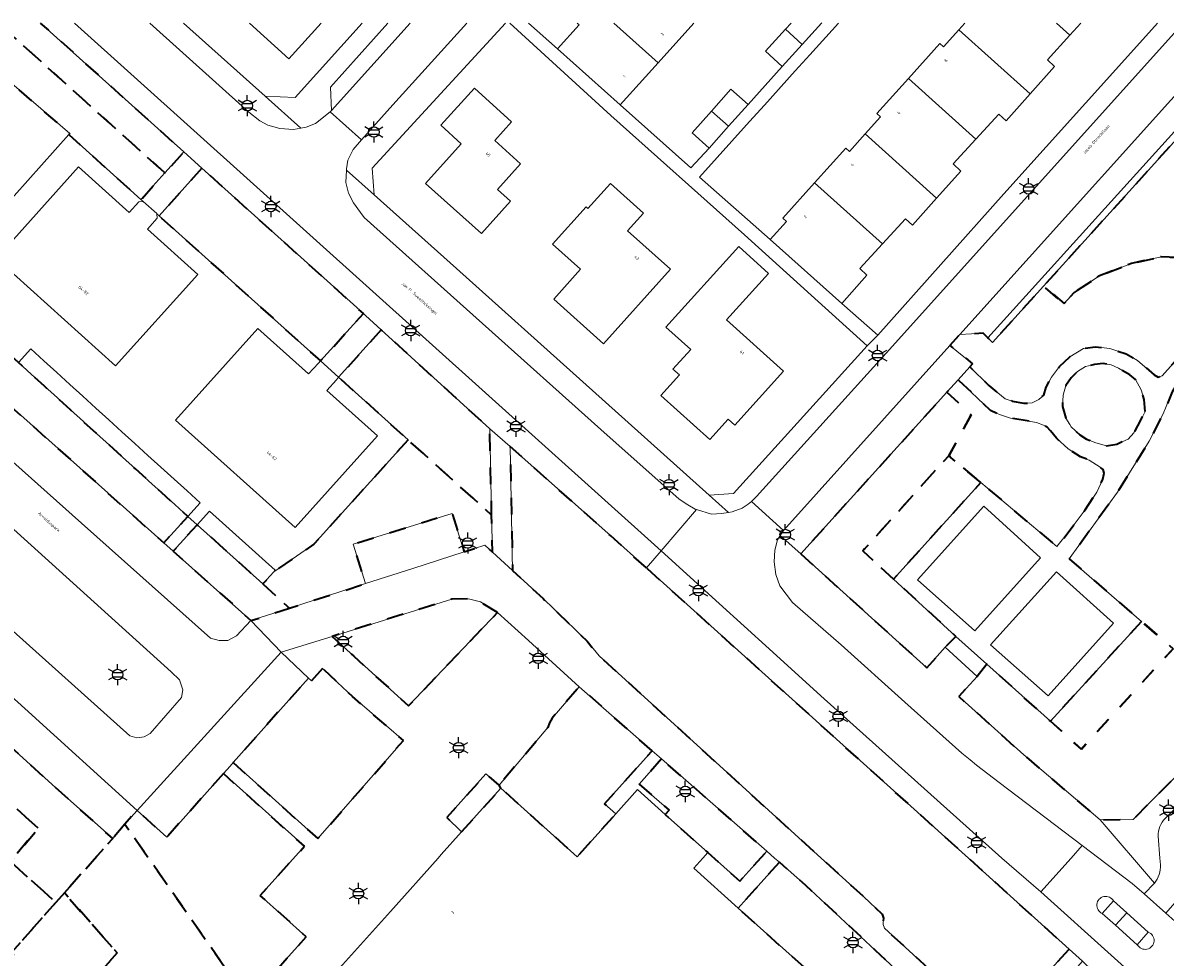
# Model space of a CAD drawing. Extents: x 105780 to 185197, y 477999 to 525027.
# Tile 233 of 256: x 108381 to 108518, y 479988 to 480100. Entities that reach past the tile are written whole.
import ezdxf
from ezdxf.enums import TextEntityAlignment as Align

# ---------------------------------------------------------------- set-up
doc = ezdxf.new("R2010")
doc.units = 0
doc.linetypes.add('XX-HIDDEN', pattern=[4, 2, -2])
for name, color, linetype, lineweight in [('B-GV-GR-BEPLANTING_CULTUUR_VASTE-PLANTENVAK-A', 252, 'Continuous', 5), ('B-GV-GR-MATERIAALGRENS-G', 252, 'XX-HIDDEN', 35), ('B-RO-IE-MEUBILAIR_WEGMEUBILAIR-S', 252, 'Continuous', 25), ('B-RO-IE-TERREINAFSCHEIDING_KUNSTMATIG_HEKWERK-G', 252, 'IE-TERREINAFSCHEIDING-KUNSTMATIG', 18), ('B-XX-KG-KADASTRAAL_BEBOUWING-G', 252, 'Continuous', 20), ('B1-WE-OG-BEBOUWING-T18', 7, 'Continuous', 18), ('B1-WE-OG-TERREIN_ERF-GV', 252, 'Continuous', 18), ('B1-WE-OG-TOPOGRAFIE-T18', 10, 'Continuous', 18), ('B1-WE-VH-VERHARDING_ASFALT-GV', 252, 'Continuous', 18), ('B1-WE-VH-VERHARDING_BETON-GV', 252, 'Continuous', 18), ('B1-WE-VH-VERHARDING_BETONSTRAATSTEEN-GV', 252, 'Continuous', 18), ('B1-WE-VH-VERHARDING_TEGEL-GV', 252, 'Continuous', 18)]:
    doc.layers.add(name, color=color, linetype=linetype, lineweight=lineweight)
doc.styles.add('NLCS-ISO', font='NLCS-ISO.ttf')
doc.styles.add('NLCS-ISO-M200-T18', font='NLCS-ISO.ttf', dxfattribs={"height": 0.36})
doc.linetypes.add('IE-TERREINAFSCHEIDING-KUNSTMATIG', pattern='A,4,[82,NLCS.SHX,S=0.75,R=90,X=0,Y=0],4,-2', length=10)

# ---------------------------------------------------------------- blocks, each defined once
blk = doc.blocks.new('B-SIE-WEG_LICHTMAST-SO')
at = {"ltscale": 0.1}
for p, q in [((-1.1, 0.63), (-2.19, 1.27)), ((0, 1.27), (0, 2.53)), ((1.1, 0.63), (2.19, 1.27)), ((-1.1, -0.63), (-2.19, -1.27)), ((0, -1.27), (0, -2.53)), ((1.1, -0.63), (2.19, -1.27))]:
    blk.add_line(p, q, dxfattribs=at)
at = {"flags": 128}
for points in [[(-1.16, 0.5), (1.16, 0.5)], [(-1.16, -0.5), (1.16, -0.5)]]:
    blk.add_lwpolyline(points, dxfattribs=at)
at = {"ltscale": 0.1}
blk.add_circle((0, 0), 1.27, dxfattribs=at)
at = {"style": 'NLCS-ISO'}
blk.add_attdef('TYPE', text='', height=1.8, dxfattribs=at).set_placement((0, 2.53), align=Align.BOTTOM_CENTER)

msp = doc.modelspace()

# ---------------------------------------------------------------- linework, layer by layer
at = {"layer": 'B-GV-GR-BEPLANTING_CULTUUR_VASTE-PLANTENVAK-A', "flags": 128}
for points in [[(108503.216, 480035.981), (108496.442, 480042.14), (108488.506, 480033.332), (108495.372, 480027.212)], [(108511.952, 480028.135), (108505.132, 480034.274), (108497.254, 480025.535), (108504.15, 480019.45)]]:
    msp.add_lwpolyline(points, close=True, dxfattribs=at)
at = {"layer": 'B-GV-GR-MATERIAALGRENS-G', "flags": 128}
for points in [[(108371.978, 480100.013), (108378.579, 480093.994), (108386.989, 480086.781), (108386.876, 480086.654), (108395.522, 480078.875), (108398.389, 480082.057), (108378.435, 480100.013)], [(108378.435, 480100.013), (108398.389, 480082.057), (108400.655, 480084.572), (108383.513, 480100.013)], [(108579.025, 480100.013), (108578.062, 480099.706), (108576.596, 480099.307), (108575.349, 480099.113), (108573.19, 480098.953), (108550.184, 480098.025), (108549.875, 480097.87), (108549.714, 480097.679), (108549.53, 480096.617), (108549.347, 480093.653), (108549.112, 480090.91), (108548.743, 480088.044), (108548.31, 480086.122), (108547.64, 480083.955), (108546.569, 480081.383), (108545.296, 480079.1), (108544.524, 480077.809), (108544.139, 480077.165), (108542.781, 480075.52), (108541.408, 480074.034), (108539.261, 480072.192), (108536.68, 480070.33), (108533.683, 480068.433), (108530.618, 480066.771), (108528.576, 480065.583), (108526.927, 480064.509), (108523.002, 480061.018), (108521.566, 480059.527), (108520.355, 480057.846), (108518.995, 480055.846), (108517.912, 480053.224), (108516.241, 480049.941), (108512.457, 480043.837), (108506.659, 480035.837), (108515.317, 480028.355), (108519.102, 480025.085), (108508.127, 480013.069), (108504.408, 480016.411), (108496.822, 480023.227), (108495.642, 480021.757), (108493.462, 480019.352), (108501.224, 480012.355), (108510.368, 480004.573), (108510.371, 480004.57), (108514.333, 480004.643), (108524.949, 480015.365), (108540.952, 480016.132), (108541.277, 480016.506), (108542.196, 480017.516), (108542.995, 480018.394), (108541.869, 480019.38), (108543.208, 480020.846), (108543.531, 480021.2), (108544.639, 480020.169), (108545.806, 480021.492), (108545.741, 480023.686), (108548.921, 480027.194), (108551.617, 480030.242), (108554.824, 480033.791), (108557.499, 480036.721), (108560.715, 480040.254), (108563.341, 480043.236), (108566.571, 480046.789), (108569.211, 480049.74), (108572.434, 480053.26), (108575.037, 480056.196), (108578.248, 480059.751), (108580.889, 480062.686), (108584.139, 480066.232), (108586.714, 480069.187), (108589.952, 480072.701), (108592.563, 480075.632), (108595.793, 480079.158), (108598.408, 480082.113), (108601.594, 480085.676)], [(108532.089, 480100.013), (108503.594, 480068.504), (108506.057, 480066.407), (108507.246, 480067.744), (108510.287, 480069.748), (108514.12, 480071.219), (108517.689, 480072.021), (108522.316, 480071.753), (108526.149, 480070.55), (108543.494, 480089.73)]]:
    msp.add_lwpolyline(points, dxfattribs=at)
for points in [[(108402.816, 480082.625), (108397.704, 480076.911), (108417.011, 480059.54), (108422.15, 480065.21)], [(108523.417, 480063.728), (108524.854, 480065.396), (108526.962, 480066.945), (108529.599, 480068.344), (108530.351, 480068.851), (108526.149, 480070.55), (108522.316, 480071.753), (108517.689, 480072.021), (108514.12, 480071.219), (108510.287, 480069.748), (108507.246, 480067.744), (108506.057, 480066.407), (108503.594, 480068.504), (108497.502, 480061.767), (108496.922, 480062.319), (108496.362, 480062.852), (108493.559, 480062.718), (108492.376, 480061.402), (108495.092, 480059.2), (108494.756, 480058.829), (108497.053, 480056.595), (108498.991, 480055.019), (108499.853, 480054.738), (108501.229, 480054.468), (108502.223, 480054.52), (108503.043, 480054.928), (108503.61, 480055.459), (108503.918, 480056.387), (108504.556, 480057.602), (108505.494, 480058.889), (108506.733, 480060.042), (108508.373, 480061.035), (108509.822, 480061.238), (108511.515, 480061.027), (108513.502, 480060.39), (108514.826, 480059.6), (108516.856, 480057.887), (108517.331, 480057.605), (108517.785, 480057.757), (108522.082, 480062.568)], [(108380.841, 480059.356), (108379.742, 480060.345), (108378.188, 480061.745), (108376.633, 480063.145), (108375.078, 480064.546), (108373.523, 480065.947), (108370.378, 480068.78), (108367.359, 480065.306), (108356.108, 480052.36), (108354.478, 480050.465), (108355.055, 480049.95), (108355.828, 480049.388), (108357.008, 480048.956), (108358.28, 480048.774), (108359.677, 480049.021), (108360.516, 480049.382), (108361.462, 480050.01), (108371.717, 480061.42), (108375.519, 480058.03), (108398.266, 480037.747), (108401.129, 480040.93), (108399.56, 480042.355), (108398, 480043.772), (108396.439, 480045.189), (108394.879, 480046.606), (108393.318, 480048.024), (108391.758, 480049.441), (108390.198, 480050.858), (108388.637, 480052.275), (108387.077, 480053.693), (108385.516, 480055.11), (108383.956, 480056.527), (108382.395, 480057.944)], [(108357.265, 480033.77), (108321.875, 480065.61), (108314.271, 480056.173), (108330.259, 480042.565), (108332.665, 480040.368), (108333.368, 480039.703), (108336.976, 480039.877), (108340.734, 480041.903), (108353.939, 480030.037), (108362.296, 480022.526), (108383.242, 480003.572), (108379.882, 479999.606), (108385.335, 479994.694), (108386.353, 479995.843), (108392.135, 480002.366), (108385.284, 480008.468), (108369.283, 480022.947), (108371.367, 480025.347), (108371.582, 480025.849), (108371.443, 480026.353), (108370.082, 480027.768), (108368.749, 480028.863), (108368.165, 480028.91), (108365.537, 480026.464)], [(108424.293, 480063.262), (108419.185, 480057.584), (108427.507, 480050.097), (108437.513, 480041.092), (108437.287, 480051.432)], [(108515.748, 480053.476), (108515.658, 480054.918), (108515.284, 480056.095), (108514.585, 480057.308), (108513.909, 480057.879), (108512.568, 480058.684), (108511.698, 480059.061), (108510.716, 480059.236), (108509.71, 480059.134), (108508.636, 480058.882), (108507.656, 480058.283), (108506.883, 480057.509), (108506.282, 480056.62), (108505.929, 480055.463), (108505.851, 480054.103), (108506.279, 480052.673), (108506.745, 480051.929), (108506.912, 480051.663), (108507.929, 480050.686), (108508.746, 480050.176), (108509.845, 480049.753), (108511.148, 480049.396), (108512.355, 480049.596), (108513.708, 480050.177), (108514.419, 480050.914), (108515.256, 480052.435)], [(108505.128, 480050.288), (108504.424, 480051.178), (108504.034, 480051.596), (108503.594, 480051.849), (108502.761, 480052.165), (108499.622, 480052.704), (108498.314, 480053.125), (108497.259, 480053.6), (108493.372, 480057.297), (108492.03, 480055.812), (108494.946, 480053.074), (108492.243, 480048.196), (108496.073, 480044.977), (108505.197, 480037.308), (108506.668, 480039.157), (108508.561, 480041.718), (108509.978, 480043.82), (108510.682, 480045.394), (108510.846, 480046.117), (108510.715, 480046.524), (108510.383, 480046.834), (108509.071, 480047.674), (108508.024, 480048.052), (108506.524, 480049.02)], [(108485.631, 480033.41), (108481.949, 480036.793), (108492.243, 480048.196), (108494.946, 480053.074), (108492.03, 480055.812), (108474.517, 480036.431), (108483.837, 480028.029), (108489.633, 480022.804), (108491.814, 480025.283), (108493.11, 480026.537)], [(108427.507, 480050.097), (108416.219, 480037.587), (108411.431, 480034.291), (108410.127, 480032.841), (108413.289, 480029.929), (108422.402, 480032.87), (108420.929, 480037.604), (108432.77, 480041.288), (108434.204, 480036.678), (108436.679, 480037.477), (108437.611, 480036.626), (108437.513, 480041.092)], [(108456.042, 480034.754), (108451.796, 480038.58), (108439.714, 480049.294), (108440.011, 480034.433), (108443.684, 480031.077), (108448.932, 480025.996), (108450.387, 480024.235), (108476.958, 480000), (108482.093, 479995.347), (108484.263, 479993.308), (108484.417, 479992.821), (108484.401, 479992.063), (108484.553, 479991.608), (108497.812, 479979.442), (108506.661, 479989.085), (108494.609, 480000)], [(108496.073, 480044.977), (108492.243, 480048.196), (108481.949, 480036.793), (108485.631, 480033.41)], [(108362.296, 480022.526), (108353.939, 480030.037), (108340.734, 480041.903), (108336.976, 480039.877), (108333.368, 480039.703), (108336.56, 480036.682), (108339.854, 480033.365), (108346.34, 480026.584), (108353.142, 480019.088), (108365.522, 480004.99), (108374.642, 479994.722), (108380.006, 479988.683), (108385.335, 479994.694), (108379.882, 479999.606), (108383.242, 480003.572)], [(108405.397, 480037.093), (108403.821, 480038.511), (108402.244, 480039.928), (108399.385, 480036.749), (108408.696, 480028.447), (108413.289, 480029.929), (108410.127, 480032.841), (108408.55, 480034.258), (108406.974, 480035.676)], [(108438.223, 480029.427), (108436.166, 480030.68), (108434.733, 480031.066), (108432.733, 480031.013), (108418.412, 480026.557), (108421.012, 480024.186), (108427.552, 480018.223)], [(108515.317, 480028.355), (108504.408, 480016.411), (108508.127, 480013.069), (108519.102, 480025.085)], [(108417.273, 480022.724), (108415.943, 480021.229), (108415.579, 480021.572), (108406.56, 480011.433), (108416.708, 480002.334), (108426.94, 480014.086), (108420.85, 480019.362)], [(108456.735, 480012.863), (108448, 480020.527), (108444.752, 480016.781), (108444.431, 480016.19), (108444.221, 480015.625), (108438.424, 480008.753), (108438.612, 480008.366), (108447.757, 480000.16), (108452.39, 480005.324), (108451.039, 480006.515)], [(108457.862, 480011.874), (108455.173, 480008.877), (108458.748, 480005.749), (108458.289, 480005.237), (108463.391, 480000.661), (108467.222, 479997.224), (108470.455, 480000.827)], [(108405.39, 480010.117), (108398.61, 480002.496), (108395.054, 480005.72), (108393.611, 480004.062), (108408.391, 479982.868), (108415.316, 479990.578), (108409.806, 479995.523), (108415.091, 480001.414)], [(108438.612, 480008.366), (108438.424, 480008.753), (108436.828, 480010.1), (108432.148, 480004.87), (108433.92, 480003.136)], [(108433.105, 479967.364), (108430.634, 479964.609), (108419.452, 479975.227), (108418.23, 479973.94), (108408.391, 479982.868), (108393.611, 480004.062), (108392.135, 480002.366), (108386.353, 479995.843), (108392.67, 479988.647), (108387.648, 479982.981), (108384.335, 479983.773), (108392.208, 479974.573), (108402.337, 479963.028), (108424.758, 479936.991), (108428.403, 479932.757), (108429.965, 479931.731), (108432.471, 479930.357), (108434.148, 479929.604), (108436.839, 479928.656), (108438.837, 479928.155), (108441.962, 479927.721), (108445.607, 479927.782), (108448.491, 479928.321), (108448.879, 479928.702), (108451.692, 479931.461), (108463.026, 479943.889), (108461.897, 479946.085), (108458.668, 479948.982), (108456.404, 479946.46)], [(108471.959, 479999.509), (108469.016, 479996.229), (108467.027, 479994.013), (108484.895, 479977.982), (108486.932, 479980.155), (108488.008, 479981.303), (108488.187, 479984.565), (108483.486, 479988.945), (108475.093, 479996.767)], [(108386.353, 479995.843), (108385.335, 479994.694), (108380.006, 479988.683), (108380.086, 479988.593), (108383.434, 479984.825), (108384.335, 479983.773), (108387.648, 479982.981), (108392.67, 479988.647)]]:
    msp.add_lwpolyline(points, close=True, dxfattribs=at)
at = {"layer": 'B-RO-IE-TERREINAFSCHEIDING_KUNSTMATIG_HEKWERK-G', "flags": 128}
msp.add_lwpolyline([(108506.057, 480066.407), (108507.246, 480067.744), (108510.287, 480069.748), (108514.12, 480071.219), (108517.689, 480072.021), (108522.316, 480071.753), (108526.149, 480070.55), (108530.351, 480068.851)], dxfattribs=at)
at = {"layer": 'B-XX-KG-KADASTRAAL_BEBOUWING-G', "flags": 128}
for points in [[(108408.517, 480100.013), (108413.213, 480095.739), (108417.103, 480100.013)], [(108447.743, 480100.013), (108447.976, 480099.8), (108445.381, 480096.922), (108452.9, 480090.203), (108457.44, 480095.243), (108452.145, 480100.013)], [(108452.145, 480100.013), (108457.44, 480095.243), (108461.737, 480100.013)], [(108473.369, 480100.013), (108472.689, 480099.27), (108474.706, 480097.452), (108477.04, 480100.034)], [(108494.188, 480100.013), (108493.467, 480099.211), (108502.006, 480091.529), (108504.921, 480094.789), (108504.051, 480095.622), (108506.735, 480098.568)], [(108505.129, 480100.013), (108506.735, 480098.568), (108508.052, 480100.013)], [(108506.735, 480098.568), (108505.129, 480100.013)]]:
    msp.add_lwpolyline(points, dxfattribs=at)
for points in [[(108474.706, 480097.452), (108472.689, 480099.27), (108470.293, 480096.653), (108472.313, 480094.804)], [(108493.467, 480099.211), (108491.612, 480097.149), (108491.166, 480097.55), (108487.407, 480093.37), (108495.487, 480086.102), (108498.245, 480089.103), (108499.108, 480088.288), (108502.006, 480091.529)], [(108487.407, 480093.37), (108483.619, 480089.159), (108484.065, 480088.758), (108482.238, 480086.727), (108490.787, 480079.037), (108493.695, 480082.267), (108492.77, 480083.145), (108495.487, 480086.102)], [(108440.976, 480083.149), (108437.875, 480085.957), (108439.889, 480088.181), (108435.442, 480092.208), (108431.415, 480087.761), (108433.861, 480085.546), (108429.606, 480080.794), (108436.301, 480074.79), (108439.786, 480078.676), (108438.223, 480080.078)], [(108468.209, 480090.245), (108466.167, 480092.073), (108463.842, 480089.475), (108465.878, 480087.641)], [(108465.878, 480087.641), (108463.842, 480089.475), (108461.508, 480086.867), (108463.55, 480085.039)], [(108482.238, 480086.727), (108480.358, 480084.637), (108479.912, 480085.038), (108476.178, 480080.887), (108484.308, 480073.573), (108487.059, 480076.576), (108487.888, 480075.816), (108490.787, 480079.037)], [(108397.448, 480076.625), (108397.408, 480077.178), (108397.407, 480077.185), (108395.797, 480078.657), (108395.767, 480078.654), (108395.281, 480078.607), (108394.116, 480077.314), (108388.061, 480082.77), (108378.194, 480071.82), (108392.487, 480058.94), (108402.348, 480069.883), (108396.3, 480075.342)], [(108458.918, 480070.523), (108453.788, 480075.137), (108455.694, 480077.256), (108451.754, 480080.8), (108449.046, 480077.789), (108448.823, 480077.99), (108444.805, 480073.532), (108448.155, 480070.52), (108444.945, 480066.951), (108450.893, 480061.601)], [(108476.178, 480080.887), (108472.371, 480076.655), (108472.817, 480076.254), (108470.849, 480074.068), (108479.451, 480066.436), (108482.441, 480069.806), (108481.587, 480070.603), (108484.308, 480073.573)], [(108470.653, 480070.028), (108467.092, 480073.246), (108458.376, 480063.601), (108461.344, 480060.919), (108459.219, 480058.567), (108459.998, 480057.863), (108457.784, 480055.416), (108463.633, 480050.125), (108465.847, 480052.572), (108466.626, 480051.868), (108472.459, 480058.323), (108465.642, 480064.483)], [(108417.011, 480059.54), (108416.763, 480059.267), (108415.599, 480057.983), (108409.524, 480063.427), (108399.662, 480052.461), (108413.968, 480039.595), (108423.825, 480050.555), (108417.765, 480056.005), (108418.929, 480057.299), (108419.185, 480057.584)], [(108393.237, 480051.07), (108391.677, 480052.487), (108390.116, 480053.904), (108388.556, 480055.321), (108386.995, 480056.739), (108385.435, 480058.156), (108383.875, 480059.573), (108382.318, 480060.987), (108380.841, 480059.356), (108382.395, 480057.944), (108383.956, 480056.527), (108385.516, 480055.11), (108387.077, 480053.693), (108388.637, 480052.275), (108390.198, 480050.858), (108391.758, 480049.441), (108393.318, 480048.024), (108394.879, 480046.606), (108396.439, 480045.189), (108398, 480043.772), (108399.56, 480042.355), (108401.129, 480040.93), (108402.6, 480042.566), (108401.04, 480043.983), (108399.479, 480045.401), (108397.919, 480046.818), (108396.358, 480048.235), (108394.798, 480049.652)], [(108408.445, 480037.312), (108406.868, 480038.729), (108405.292, 480040.147), (108403.715, 480041.564), (108402.244, 480039.928), (108403.821, 480038.511), (108405.397, 480037.093), (108406.974, 480035.676), (108408.55, 480034.258), (108410.127, 480032.841), (108411.431, 480034.291), (108411.598, 480034.477), (108410.021, 480035.895)], [(108433.92, 480003.136), (108431.483, 480000.421), (108431.106, 480000), (108425.386, 479993.624), (108415.716, 479982.846), (108423.336, 479976.01), (108424.831, 479977.677), (108434.541, 479968.965), (108433.105, 479967.364), (108456.404, 479946.46), (108458.668, 479948.982), (108461.897, 479946.085), (108485.821, 479972.936), (108482.8, 479975.647), (108484.895, 479977.982), (108467.027, 479994.013), (108461.708, 479998.785), (108462.798, 480000), (108463.391, 480000.661), (108458.289, 480005.237), (108454.978, 480008.208), (108452.39, 480005.324), (108447.757, 480000.16), (108438.612, 480008.366)]]:
    msp.add_lwpolyline(points, close=True, dxfattribs=at)
at = {"layer": 'B1-WE-OG-TERREIN_ERF-GV', "flags": 128}
for points in [[(108400.609, 480100.013), (108410.389, 480091.246), (108413.978, 480091.099), (108421.995, 480100.013)], [(108417.103, 480100.013), (108413.213, 480095.739), (108408.517, 480100.013)], [(108439.151, 480100.013), (108423.187, 480082.616), (108423.441, 480079.433), (108433.293, 480070.602), (108463.561, 480043.476), (108466.46, 480043.674), (108482.458, 480061.334), (108467.781, 480074.637), (108451.796, 480088.925)], [(108451.796, 480088.925), (108439.686, 480100.013)], [(108441.922, 480100.013), (108445.381, 480096.922), (108447.976, 480099.8), (108447.743, 480100.013)], [(108461.737, 480100.013), (108457.44, 480095.243), (108452.9, 480090.203), (108461.348, 480082.679), (108463.55, 480085.039), (108461.508, 480086.867), (108463.842, 480089.475), (108466.167, 480092.073), (108468.209, 480090.245), (108472.313, 480094.804), (108470.293, 480096.653), (108472.689, 480099.27), (108473.369, 480100.013)], [(108479.052, 480100.013), (108475.607, 480096.209), (108473.866, 480094.291), (108470.172, 480090.193), (108468.378, 480088.203), (108462.397, 480081.567), (108470.849, 480074.068), (108472.817, 480076.254), (108472.371, 480076.655), (108476.178, 480080.887), (108479.912, 480085.038), (108480.358, 480084.637), (108482.238, 480086.727), (108484.065, 480088.758), (108483.619, 480089.159), (108487.407, 480093.37), (108491.166, 480097.55), (108491.612, 480097.149), (108493.467, 480099.211), (108494.188, 480100.013)], [(108508.052, 480100.013), (108506.735, 480098.568), (108504.051, 480095.622), (108504.921, 480094.789), (108502.006, 480091.529), (108499.108, 480088.288), (108498.245, 480089.103), (108495.487, 480086.102), (108492.77, 480083.145), (108493.695, 480082.267), (108490.787, 480079.037), (108487.888, 480075.816), (108487.059, 480076.576), (108484.308, 480073.573), (108481.587, 480070.603), (108482.441, 480069.806), (108479.451, 480066.436), (108483.758, 480062.615), (108498.826, 480079.574), (108513.669, 480096.041), (108517.228, 480100.013)], [(108378.707, 480077.492), (108386.876, 480086.654), (108386.989, 480086.781), (108378.579, 480093.994)], [(108380.841, 480059.356), (108382.318, 480060.987), (108383.875, 480059.573), (108385.435, 480058.156), (108386.995, 480056.739), (108388.556, 480055.321), (108390.116, 480053.904), (108391.677, 480052.487), (108393.237, 480051.07), (108394.798, 480049.652), (108396.358, 480048.235), (108397.919, 480046.818), (108399.479, 480045.401), (108401.04, 480043.983), (108402.6, 480042.566), (108401.129, 480040.93), (108402.244, 480039.928), (108403.715, 480041.564), (108405.292, 480040.147), (108406.868, 480038.729), (108408.445, 480037.312), (108410.021, 480035.895), (108411.598, 480034.477), (108411.431, 480034.291), (108416.219, 480037.587), (108427.507, 480050.097), (108419.185, 480057.584), (108418.929, 480057.299), (108417.765, 480056.005), (108423.825, 480050.555), (108413.968, 480039.595), (108399.662, 480052.461), (108409.524, 480063.427), (108415.599, 480057.983), (108416.763, 480059.267), (108417.011, 480059.54), (108397.704, 480076.911), (108397.408, 480077.178), (108397.448, 480076.625), (108396.3, 480075.342), (108402.348, 480069.883), (108392.487, 480058.94), (108378.194, 480071.82), (108388.061, 480082.77), (108394.116, 480077.314), (108395.281, 480078.607), (108395.767, 480078.654), (108395.522, 480078.875), (108386.876, 480086.654), (108378.707, 480077.492)]]:
    msp.add_lwpolyline(points, dxfattribs=at)
for points in [[(108440.976, 480083.149), (108438.223, 480080.078), (108439.786, 480078.676), (108436.301, 480074.79), (108429.606, 480080.794), (108433.861, 480085.546), (108431.415, 480087.761), (108435.442, 480092.208), (108439.889, 480088.181), (108437.875, 480085.957)], [(108458.918, 480070.523), (108450.893, 480061.601), (108444.945, 480066.951), (108448.155, 480070.52), (108444.805, 480073.532), (108448.823, 480077.99), (108449.046, 480077.789), (108451.754, 480080.8), (108455.694, 480077.256), (108453.788, 480075.137)], [(108470.653, 480070.028), (108465.642, 480064.483), (108472.459, 480058.323), (108466.626, 480051.868), (108465.847, 480052.572), (108463.633, 480050.125), (108457.784, 480055.416), (108459.998, 480057.863), (108459.219, 480058.567), (108461.344, 480060.919), (108458.376, 480063.601), (108467.092, 480073.246)]]:
    msp.add_lwpolyline(points, close=True, dxfattribs=at)
at = {"layer": 'B1-WE-VH-VERHARDING_ASFALT-GV', "flags": 128}
for points in [[(108387.573, 480100.013), (108457.799, 480036.792), (108462.05, 480041.743), (108461.899, 480041.789), (108460.987, 480042.291), (108459.976, 480042.995), (108450.571, 480051.316), (108422.268, 480076.739), (108421.801, 480077.311), (108420.976, 480078.482), (108420.379, 480079.639), (108420.046, 480080.9), (108420.124, 480082.396), (108420.132, 480082.551), (108420.286, 480083.579), (108420.919, 480084.857)], [(108420.919, 480084.857), (108421.946, 480086.014), (108418.184, 480089.375), (108416.433, 480087.988), (108415.311, 480087.539), (108414.662, 480087.415), (108413.789, 480087.249), (108412.133, 480087.398), (108410.731, 480087.779), (108409.769, 480088.293), (108408.424, 480089.339), (108396.6, 480100.013)], [(108522.082, 480062.568), (108517.785, 480057.757), (108517.331, 480057.605), (108516.856, 480057.887), (108514.826, 480059.6), (108513.502, 480060.39), (108511.515, 480061.027), (108509.822, 480061.238), (108508.373, 480061.035), (108506.733, 480060.042), (108505.494, 480058.889), (108504.556, 480057.602), (108503.918, 480056.387), (108503.61, 480055.459), (108503.043, 480054.928), (108502.223, 480054.52), (108501.229, 480054.468), (108499.853, 480054.738), (108498.991, 480055.019), (108497.053, 480056.595), (108494.756, 480058.829), (108493.372, 480057.297), (108497.259, 480053.6), (108498.314, 480053.125), (108499.622, 480052.704), (108502.761, 480052.165), (108503.594, 480051.849), (108504.034, 480051.596), (108504.424, 480051.178), (108505.128, 480050.288), (108506.524, 480049.02), (108508.024, 480048.052), (108509.071, 480047.674), (108510.383, 480046.834), (108510.715, 480046.524), (108510.846, 480046.117), (108510.682, 480045.394), (108509.978, 480043.82), (108508.561, 480041.718), (108506.668, 480039.157), (108505.197, 480037.308), (108496.073, 480044.977), (108485.631, 480033.41), (108493.11, 480026.537), (108496.822, 480023.227), (108504.408, 480016.411), (108515.317, 480028.355), (108506.659, 480035.837)], [(108506.659, 480035.837), (108512.457, 480043.837), (108516.241, 480049.941), (108517.912, 480053.224), (108518.995, 480055.846)], [(108371.459, 480027.111), (108381.599, 480017.918), (108395.054, 480005.72), (108412.299, 480024.655), (108408.696, 480028.447), (108406.959, 480026.626), (108405.927, 480026.071), (108404.898, 480026.048), (108403.842, 480026.345), (108388.398, 480040.116), (108374.144, 480052.826)], [(108497.812, 479979.442), (108484.553, 479991.608), (108484.401, 479992.063), (108484.417, 479992.821), (108484.263, 479993.308), (108482.093, 479995.347), (108476.958, 480000), (108450.387, 480024.235), (108448.932, 480025.996), (108443.684, 480031.077), (108440.011, 480034.433), (108437.611, 480036.626), (108436.679, 480037.477), (108434.204, 480036.678), (108428.086, 480034.704), (108422.402, 480032.87), (108413.289, 480029.929), (108408.696, 480028.447), (108412.299, 480024.655), (108418.412, 480026.557), (108432.733, 480031.013), (108434.733, 480031.066), (108436.166, 480030.68), (108438.223, 480029.427), (108441.917, 480026.059), (108444.318, 480023.87), (108448, 480020.527), (108456.735, 480012.863), (108457.862, 480011.874), (108470.455, 480000.827), (108471.397, 480000), (108471.959, 479999.509), (108475.093, 479996.767), (108483.486, 479988.945), (108488.187, 479984.565)], [(108525.222, 480011.876), (108518.155, 480004.749)], [(108517.325, 480002.632), (108517.52, 480000), (108517.58, 479999.202)], [(108516.864, 479997.002), (108515.642, 479995.711), (108518.251, 479993.39), (108520.67, 479996.203), (108520.88, 479998.204), (108520.759, 480000), (108520.655, 480001.543)]]:
    msp.add_lwpolyline(points, dxfattribs=at)
for points in [[(108515.748, 480053.476), (108515.256, 480052.435), (108514.419, 480050.914), (108513.708, 480050.177), (108512.355, 480049.596), (108511.148, 480049.396), (108509.845, 480049.753), (108508.746, 480050.176), (108507.929, 480050.686), (108506.912, 480051.663), (108506.745, 480051.929), (108506.279, 480052.673), (108505.851, 480054.103), (108505.929, 480055.463), (108506.282, 480056.62), (108506.883, 480057.509), (108507.656, 480058.283), (108508.636, 480058.882), (108509.71, 480059.134), (108510.716, 480059.236), (108511.698, 480059.061), (108512.568, 480058.684), (108513.909, 480057.879), (108514.585, 480057.308), (108515.284, 480056.095), (108515.658, 480054.918)], [(108400.517, 480020.151), (108400.369, 480019.236), (108396.625, 480014.939), (108395.919, 480014.525), (108395.043, 480014.402), (108394.184, 480014.652), (108363.915, 480041.793), (108363.681, 480042.079), (108363.295, 480043.593), (108363.523, 480044.707), (108366.45, 480048.001), (108367.475, 480048.829), (108368.522, 480049.014), (108369.388, 480048.878), (108370.323, 480048.297), (108371.451, 480047.345), (108399.158, 480022.307), (108400.126, 480021.342)], [(108479.372, 480025.533), (108473.543, 480030.629), (108472.02, 480032.626), (108471.534, 480033.987), (108471.328, 480035.468), (108471.436, 480036.862), (108471.748, 480038.113), (108472.076, 480038.632), (108472.459, 480039.237), (108468.613, 480042.719), (108468.245, 480042.375), (108467.513, 480041.894), (108466.31, 480041.454), (108465.885, 480041.391), (108465.021, 480041.264), (108463.817, 480041.21), (108462.05, 480041.743), (108457.799, 480036.792), (108464.773, 480030.514), (108470.73, 480025.08), (108476.925, 480019.429), (108498.588, 480000), (108503.259, 479995.973), (108506.882, 480000), (108508.238, 480001.508), (108498.295, 480009.073), (108495.561, 480011.153), (108494.8, 480011.774), (108493.806, 480012.572), (108487.004, 480018.665)], [(108503.216, 480035.981), (108495.372, 480027.212), (108488.506, 480033.332), (108496.442, 480042.14)], [(108511.952, 480028.135), (108504.15, 480019.45), (108497.254, 480025.535), (108505.132, 480034.274)]]:
    msp.add_lwpolyline(points, close=True, dxfattribs=at)
at = {"layer": 'B1-WE-VH-VERHARDING_ASFALT-GV'}
for points in [[(108518.155, 480004.749, 0.2154343), (108517.325, 480002.632)], [(108517.58, 479999.202, -0.1880831), (108516.864, 479997.002)]]:
    msp.add_lwpolyline(points, format="xyb", dxfattribs=at)
at = {"layer": 'B1-WE-VH-VERHARDING_BETON-GV', "flags": 128}
msp.add_lwpolyline([(108493.11, 480026.537), (108491.814, 480025.283), (108495.642, 480021.757), (108496.822, 480023.227)], close=True, dxfattribs=at)
at = {"layer": 'B1-WE-VH-VERHARDING_BETONSTRAATSTEEN-GV', "flags": 128}
for points in [[(108427.756, 480100.013), (108418.334, 480089.53), (108418.184, 480089.375), (108421.946, 480086.014), (108425.669, 480090.205), (108434.559, 480100.013)], [(108425.099, 480100.013), (108418.202, 480092.346), (108418.334, 480089.53), (108427.756, 480100.013)], [(108520.293, 480100.013), (108485.49, 480061.301), (108469.231, 480043.297), (108468.613, 480042.719), (108472.459, 480039.237), (108492.376, 480061.402), (108493.559, 480062.718), (108527.147, 480100.013)], [(108527.147, 480100.013), (108493.559, 480062.718), (108496.362, 480062.852), (108496.922, 480062.319), (108531.01, 480100.013)], [(108510.622, 479993.375), (108511.968, 479994.871)], [(108511.968, 479994.871), (108513.563, 479993.445), (108516.136, 479991.145)], [(108514.816, 479989.633), (108512.203, 479991.964), (108510.622, 479993.375)], [(108516.136, 479991.145), (108514.816, 479989.633)]]:
    msp.add_lwpolyline(points, dxfattribs=at)
for points in [[(108324.582, 480069.237), (108324.515, 480068.884), (108321.738, 480065.733), (108321.875, 480065.61), (108357.265, 480033.77), (108365.537, 480026.464), (108368.165, 480028.91), (108368.749, 480028.863), (108370.082, 480027.768), (108371.443, 480026.353), (108371.582, 480025.849), (108371.367, 480025.347), (108369.283, 480022.947), (108385.284, 480008.468), (108392.135, 480002.366), (108393.611, 480004.062), (108395.054, 480005.72), (108381.599, 480017.918), (108371.459, 480027.111)], [(108375.519, 480058.03), (108373.695, 480056.026), (108373.535, 480055.062), (108373.712, 480053.546), (108374.144, 480052.826), (108388.398, 480040.116), (108403.842, 480026.345), (108404.898, 480026.048), (108405.927, 480026.071), (108406.959, 480026.626), (108408.696, 480028.447), (108399.385, 480036.749), (108398.266, 480037.747)], [(108400.517, 480020.151), (108400.126, 480021.342), (108399.158, 480022.307), (108371.451, 480047.345), (108370.323, 480048.297), (108369.388, 480048.878), (108368.522, 480049.014), (108367.475, 480048.829), (108366.45, 480048.001), (108363.523, 480044.707), (108363.295, 480043.593), (108363.681, 480042.079), (108363.915, 480041.793), (108394.184, 480014.652), (108395.043, 480014.402), (108395.919, 480014.525), (108396.625, 480014.939), (108400.369, 480019.236)], [(108432.77, 480041.288), (108420.929, 480037.604), (108422.402, 480032.87), (108428.086, 480034.704), (108434.204, 480036.678)], [(108415.579, 480021.572), (108412.299, 480024.655), (108395.054, 480005.72), (108398.61, 480002.496), (108405.39, 480010.117), (108406.193, 480011.02), (108406.56, 480011.433)], [(108518.251, 479993.39), (108515.642, 479995.711), (108514.198, 479996.942), (108510.206, 480000), (108508.238, 480001.508), (108506.882, 480000), (108503.259, 479995.973), (108520.112, 479980.809), (108525.028, 479986.189), (108520.005, 479991.727), (108519.297, 479992.445)]]:
    msp.add_lwpolyline(points, close=True, dxfattribs=at)
at = {"layer": 'B1-WE-VH-VERHARDING_BETONSTRAATSTEEN-GV'}
for points in [[(108511.968, 479994.871, 1.4016456), (108510.622, 479993.375)], [(108510.622, 479993.375, -1.4016456), (108511.968, 479994.871)], [(108514.816, 479989.633, 1.4350294), (108516.136, 479991.145)], [(108516.136, 479991.145, -1.4350294), (108514.816, 479989.633)]]:
    msp.add_lwpolyline(points, format="xyb", dxfattribs=at)
at = {"layer": 'B1-WE-VH-VERHARDING_TEGEL-GV', "flags": 128}
for points in [[(108383.513, 480100.013), (108400.655, 480084.572), (108402.816, 480082.625), (108422.15, 480065.21), (108422.412, 480064.974), (108424.293, 480063.262), (108437.287, 480051.432), (108439.714, 480049.294), (108451.796, 480038.58), (108456.042, 480034.754), (108457.799, 480036.792), (108387.573, 480100.013)], [(108396.6, 480100.013), (108408.424, 480089.339), (108409.769, 480088.293), (108410.731, 480087.779), (108412.133, 480087.398), (108413.789, 480087.249), (108414.662, 480087.415), (108410.389, 480091.246), (108400.609, 480100.013)], [(108421.995, 480100.013), (108413.978, 480091.099), (108410.389, 480091.246), (108414.662, 480087.415), (108415.311, 480087.539), (108416.433, 480087.988), (108418.184, 480089.375), (108418.334, 480089.53), (108418.202, 480092.346), (108425.099, 480100.013)], [(108434.559, 480100.013), (108425.669, 480090.205), (108421.946, 480086.014), (108420.919, 480084.857), (108420.286, 480083.579), (108420.132, 480082.551), (108420.124, 480082.396), (108423.441, 480079.433), (108423.187, 480082.616), (108439.151, 480100.013)], [(108439.686, 480100.013), (108451.796, 480088.925), (108467.781, 480074.637), (108482.458, 480061.334), (108483.758, 480062.615), (108479.451, 480066.436), (108470.849, 480074.068), (108462.397, 480081.567), (108468.378, 480088.203), (108470.172, 480090.193), (108473.866, 480094.291), (108475.607, 480096.209), (108479.052, 480100.013)], [(108477.021, 480100.013), (108474.706, 480097.452), (108472.313, 480094.804), (108468.209, 480090.245), (108465.878, 480087.641), (108463.55, 480085.039), (108461.348, 480082.679), (108452.9, 480090.203), (108445.381, 480096.922), (108441.922, 480100.013)], [(108517.228, 480100.013), (108513.669, 480096.041), (108498.826, 480079.574), (108483.758, 480062.615), (108482.458, 480061.334), (108466.46, 480043.674), (108463.561, 480043.476), (108465.885, 480041.391), (108466.31, 480041.454), (108467.513, 480041.894), (108468.245, 480042.375), (108468.613, 480042.719), (108469.231, 480043.297), (108485.49, 480061.301), (108520.293, 480100.013)], [(108531.01, 480100.013), (108496.922, 480062.319), (108497.502, 480061.767), (108503.594, 480068.504), (108532.089, 480100.013)], [(108520.112, 479980.809), (108503.259, 479995.973), (108498.588, 480000), (108476.925, 480019.429), (108470.73, 480025.08), (108464.773, 480030.514), (108457.799, 480036.792), (108456.042, 480034.754), (108494.609, 480000), (108506.661, 479989.085), (108508.241, 479987.647), (108510.631, 479985.38), (108513.321, 479982.988), (108519.515, 479977.493)], [(108415.716, 479982.846), (108425.386, 479993.624), (108431.106, 480000), (108431.483, 480000.421), (108433.92, 480003.136), (108432.148, 480004.87), (108436.828, 480010.1), (108438.424, 480008.753), (108444.221, 480015.625), (108444.431, 480016.19), (108444.752, 480016.781), (108448, 480020.527), (108444.318, 480023.87), (108441.917, 480026.059), (108438.223, 480029.427), (108427.552, 480018.223), (108421.012, 480024.186), (108418.412, 480026.557), (108412.299, 480024.655), (108415.579, 480021.572), (108415.943, 480021.229), (108417.273, 480022.724), (108420.85, 480019.362), (108426.94, 480014.086), (108416.708, 480002.334), (108406.56, 480011.433), (108406.193, 480011.02), (108405.39, 480010.117), (108415.091, 480001.414), (108409.806, 479995.523), (108415.316, 479990.578), (108408.391, 479982.868)], [(108540.952, 480016.132), (108524.949, 480015.365), (108514.333, 480004.643), (108510.371, 480004.57), (108516.864, 479997.002)], [(108518.155, 480004.749), (108525.222, 480011.876)], [(108517.58, 479999.202), (108517.52, 480000), (108517.325, 480002.632)]]:
    msp.add_lwpolyline(points, dxfattribs=at)
for points in [[(108402.816, 480082.625), (108400.655, 480084.572), (108398.389, 480082.057), (108395.522, 480078.875), (108395.767, 480078.654), (108395.797, 480078.657), (108397.407, 480077.185), (108397.408, 480077.178), (108397.704, 480076.911)], [(108423.441, 480079.433), (108420.124, 480082.396), (108420.046, 480080.9), (108420.379, 480079.639), (108420.976, 480078.482), (108421.801, 480077.311), (108422.268, 480076.739), (108450.571, 480051.316), (108459.976, 480042.995), (108460.987, 480042.291), (108461.899, 480041.789), (108462.05, 480041.743), (108463.817, 480041.21), (108465.021, 480041.264), (108465.885, 480041.391), (108463.561, 480043.476), (108433.293, 480070.602)], [(108424.293, 480063.262), (108422.412, 480064.974), (108422.15, 480065.21), (108417.011, 480059.54), (108419.185, 480057.584)], [(108492.03, 480055.812), (108493.372, 480057.297), (108494.756, 480058.829), (108495.092, 480059.2), (108492.376, 480061.402), (108472.459, 480039.237), (108472.076, 480038.632), (108474.517, 480036.431)], [(108439.714, 480049.294), (108437.287, 480051.432), (108437.513, 480041.092), (108437.611, 480036.626), (108440.011, 480034.433)], [(108402.244, 480039.928), (108401.129, 480040.93), (108398.266, 480037.747), (108399.385, 480036.749)], [(108493.462, 480019.352), (108495.642, 480021.757), (108491.814, 480025.283), (108489.633, 480022.804), (108483.837, 480028.029), (108474.517, 480036.431), (108472.076, 480038.632), (108471.748, 480038.113), (108471.436, 480036.862), (108471.328, 480035.468), (108471.534, 480033.987), (108472.02, 480032.626), (108473.543, 480030.629), (108479.372, 480025.533), (108487.004, 480018.665), (108493.806, 480012.572), (108494.8, 480011.774), (108495.561, 480011.153), (108498.295, 480009.073), (108508.238, 480001.508), (108510.206, 480000), (108514.198, 479996.942), (108515.642, 479995.711), (108516.864, 479997.002), (108510.371, 480004.57), (108510.368, 480004.573), (108501.224, 480012.355)], [(108455.173, 480008.877), (108457.862, 480011.874), (108456.735, 480012.863), (108451.039, 480006.515), (108452.39, 480005.324), (108454.978, 480008.208), (108458.289, 480005.237), (108458.748, 480005.749)], [(108463.391, 480000.661), (108462.798, 480000), (108461.708, 479998.785), (108467.027, 479994.013), (108469.016, 479996.229), (108471.959, 479999.509), (108471.397, 480000), (108470.455, 480000.827), (108467.222, 479997.224)], [(108513.563, 479993.445), (108511.968, 479994.871), (108510.622, 479993.375), (108512.203, 479991.964)], [(108513.563, 479993.445), (108512.203, 479991.964), (108514.816, 479989.633), (108516.136, 479991.145)], [(108490.903, 479968.4), (108501.814, 479980.699), (108507.364, 479986.68), (108508.241, 479987.647), (108506.661, 479989.085), (108497.812, 479979.442), (108489.034, 479969.917), (108482.836, 479962.641), (108471.861, 479950.337), (108471.116, 479949.51), (108469.892, 479948.151), (108460.126, 479937.307), (108453.312, 479929.898), (108450.382, 479927.024), (108443.099, 479920.574), (108439.914, 479917.852), (108441.421, 479916.227), (108450.986, 479924.643), (108454.22, 479927.736), (108457.587, 479931.34), (108460.83, 479934.902), (108471.481, 479946.766), (108472.639, 479948.056)]]:
    msp.add_lwpolyline(points, close=True, dxfattribs=at)
at = {"layer": 'B1-WE-VH-VERHARDING_TEGEL-GV'}
for points in [[(108517.325, 480002.632, -0.2154343), (108518.155, 480004.749)], [(108516.864, 479997.002, 0.1880831), (108517.58, 479999.202)]]:
    msp.add_lwpolyline(points, format="xyb", dxfattribs=at)

# ---------------------------------------------------------------- block references
at = {"layer": 'B-RO-IE-MEUBILAIR_WEGMEUBILAIR-S', "xscale": 0.5, "yscale": 0.5, "zscale": 0.5}
for p in [(108408.252, 480090.119), (108423.406, 480086.958), (108501.812, 480080.155), (108411.066, 480078.034), (108427.822, 480063.182), (108483.722, 480060.19), (108440.412, 480051.701), (108458.757, 480044.718), (108472.668, 480038.744), (108434.642, 480037.738), (108462.265, 480032.046), (108419.735, 480025.951), (108443.09, 480023.929), (108392.732, 480021.977), (108479.018, 480016.98), (108433.557, 480013.227), (108460.698, 480007.974), (108518.575, 480005.744), (108495.583, 480001.859), (108421.555, 479995.762), (108480.773, 479989.899)]:
    msp.add_blockref('B-SIE-WEG_LICHTMAST-SO', p, dxfattribs=at)

# ---------------------------------------------------------------- texts
at = {"layer": 'B1-WE-OG-BEBOUWING-T18', "style": 'NLCS-ISO-M200-T18'}
for s, rotation, p in [('3', 48, (108457.96, 480098.659)), ('8', 48, (108491.904, 480095.529)), ('1', 48, (108453.418, 480093.616)), ('6', 48, (108486.266, 480089.259)), ('45', 318.1, (108437.081, 480084.272)), ('4', 48, (108480.675, 480083.045)), ('2', 48, (108475.06, 480076.803)), ('43', 318.1, (108454.89, 480071.891)), ('64-82', 318.5, (108388.641, 480067.997)), ('41', 317.9, (108467.492, 480060.568)), ('44-62', 318.5, (108411.183, 480048.199)), ('3', 46.2, (108432.828, 479993.505))]:
    msp.add_text(s, height=0.36, rotation=rotation, dxfattribs=at).set_placement(p, align=Align.MIDDLE)
at = {"layer": 'B1-WE-OG-TOPOGRAFIE-T18', "style": 'NLCS-ISO-M200-T18'}
for s, rotation, p in [('Jacob Obrechtlaan', 48, (108509.901, 480086.078)), ('Jan P. Sweelincksingel', 318, (108428.847, 480066.986)), ('Arnolduspark', 318.2, (108384.48, 480040.23))]:
    msp.add_text(s, height=0.36, rotation=rotation, dxfattribs=at).set_placement(p, align=Align.MIDDLE)

doc.saveas('drawing.dxf')
